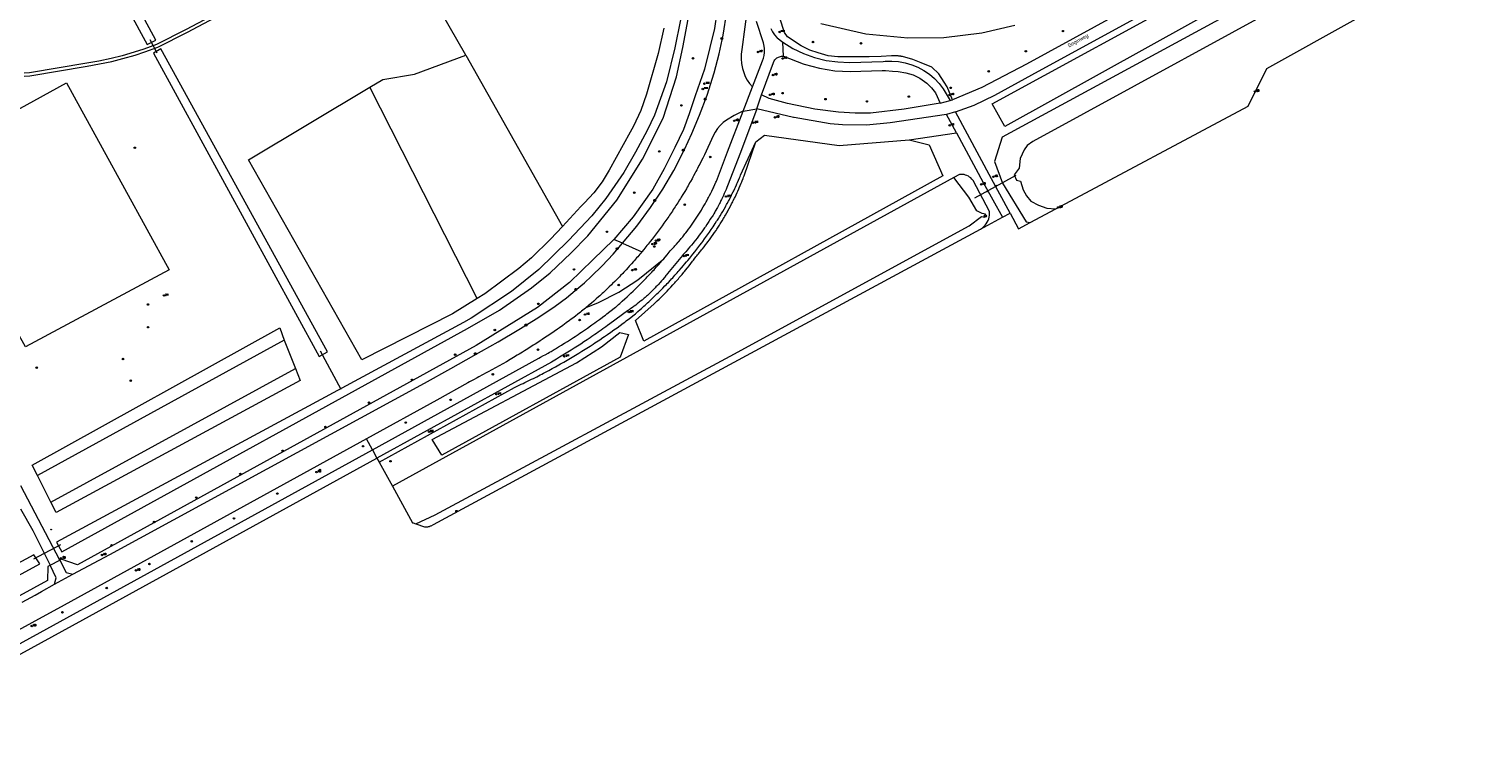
# Model space of a CAD drawing. Header units: metres. Extents: x 138165 to 154469, y 480134 to 494189.
# Tile 36 of 256: x 141983 to 142469, y 484000 to 484242. Entities that reach past the tile are written whole.
import ezdxf

# ---------------------------------------------------------------- set-up
doc = ezdxf.new("R2010")
doc.units = ezdxf.units.M
doc.header["$LTSCALE"] = 0.001
doc.header["$MEASUREMENT"] = 0
for name, color, linetype, lineweight in [('Level 5', 7, 'Continuous', 0), ('TOP-L-duiker', 7, 'Continuous', 0), ('TOP-L-topo objecten punt', 7, 'Continuous', 0), ('TOP-L-topo objecten vlak', 7, 'Continuous', 0), ('TOP-T-topo huisnummering naamgeving', 7, 'Continuous', 0)]:
    doc.layers.add(name, color=color, linetype=linetype, lineweight=lineweight)
doc.styles.add('Style-INTL_ISO', font='INTL_ISO.shx')
doc.styles.add('Style-STANDARD', font='STANDARD.shx')

# ---------------------------------------------------------------- blocks, each defined once
blk = doc.blocks.new('24')
at = {"layer": 'TOP-L-topo objecten punt', "color": 7, "linetype": 'Continuous', "lineweight": 0}
for radius in [0.025, 0.0182, 0.0115, 0.005]:
    blk.add_circle((0, 0), radius, dxfattribs=at)
blk = doc.blocks.new('304')
at = {"layer": 'TOP-L-topo objecten punt', "color": 7, "linetype": 'Continuous', "lineweight": 0}
blk.add_circle((0, 0), 0.0225, dxfattribs=at)
at = {"layer": 'TOP-L-topo objecten punt', "color": 7, "linetype": 'Continuous', "lineweight": 0, "style": 'Style-STANDARD'}
blk.add_text('ZM', height=0.054, dxfattribs=at).set_placement((0.043, 0))
blk = doc.blocks.new('*U13')
at = {"layer": 'Level 5', "color": 7, "linetype": 'Continuous', "lineweight": 0}
blk.add_circle((0, 0), 0.0415, dxfattribs=at)
blk = doc.blocks.new('150')
at = {"layer": 'Level 5', "color": 7, "linetype": 'Continuous', "lineweight": 0}
blk.add_blockref('*U13', (0, 0), dxfattribs=at)
blk = doc.blocks.new('121')
at = {"layer": 'TOP-L-topo objecten punt', "color": 7, "linetype": 'Continuous', "lineweight": 0}
blk.add_circle((0, 0), 0.025, dxfattribs=at)
at = {"layer": 'TOP-L-topo objecten punt', "color": 7, "linetype": 'Continuous', "lineweight": 0, "style": 'Style-STANDARD'}
blk.add_text('LD', height=0.06, dxfattribs=at).set_placement((0.0483, 0))
blk = doc.blocks.new('39')
at = {"layer": 'TOP-L-topo objecten punt', "color": 7, "linetype": 'Continuous', "lineweight": 0}
for p, q in [((0.0175, 0.0175), (-0.0175, 0.0175)), ((-0.0175, 0.0175), (-0.0175, -0.0175)), ((0.0175, 0.0175), (0.0175, -0.0175)), ((0.0175, -0.0175), (-0.0175, -0.0175))]:
    blk.add_line(p, q, dxfattribs=at)
blk.add_circle((0, 0), 0.0332, dxfattribs=at)
blk = doc.blocks.new('16')
at = {"layer": 'TOP-L-topo objecten punt', "color": 7, "linetype": 'Continuous', "lineweight": 0}
blk.add_circle((0, 0), 0.025, dxfattribs=at)
at = {"layer": 'TOP-L-topo objecten punt', "color": 7, "linetype": 'Continuous', "lineweight": 0, "style": 'Style-STANDARD'}
blk.add_text('LM', height=0.06, dxfattribs=at).set_placement((0.0483, 0))
blk = doc.blocks.new('10')
at = {"layer": 'TOP-L-topo objecten punt', "linetype": 'Continuous', "lineweight": 0}
blk.add_circle((0, 0), 0.0125, dxfattribs=at)
blk = doc.blocks.new('11')
at = {"layer": 'TOP-L-topo objecten punt', "color": 7, "linetype": 'Continuous', "lineweight": 0}
blk.add_circle((0, 0), 0.025, dxfattribs=at)
at = {"layer": 'TOP-L-topo objecten punt', "color": 7, "linetype": 'Continuous', "lineweight": 0, "style": 'Style-STANDARD'}
blk.add_text('AB', height=0.06, dxfattribs=at).set_placement((0.0483, 0))
blk = doc.blocks.new('14')
at = {"layer": 'TOP-L-topo objecten punt', "color": 7, "linetype": 'Continuous', "lineweight": 0}
blk.add_circle((0, 0), 0.025, dxfattribs=at)
at = {"layer": 'TOP-L-topo objecten punt', "color": 7, "linetype": 'Continuous', "lineweight": 0, "style": 'Style-STANDARD'}
blk.add_text('VB', height=0.06, dxfattribs=at).set_placement((0.0483, 0))
blk = doc.blocks.new('302')
at = {"layer": 'TOP-L-topo objecten punt', "color": 7, "linetype": 'Continuous', "lineweight": 0}
blk.add_circle((0, 0), 0.025, dxfattribs=at)
at = {"layer": 'TOP-L-topo objecten punt', "color": 7, "linetype": 'Continuous', "lineweight": 0, "style": 'Style-STANDARD'}
blk.add_text('WH', height=0.06, dxfattribs=at).set_placement((0.0483, 0))
blk = doc.blocks.new('175')
at = {"layer": 'TOP-L-topo objecten punt', "color": 7, "linetype": 'Continuous', "lineweight": 0}
blk.add_circle((0, 0), 0.025, dxfattribs=at)
at = {"layer": 'TOP-L-topo objecten punt', "color": 7, "linetype": 'Continuous', "lineweight": 0, "style": 'Style-STANDARD'}
blk.add_text('SB', height=0.06, dxfattribs=at).set_placement((0.0483, 0))

msp = doc.modelspace()

# ---------------------------------------------------------------- linework, layer by layer
at = {"layer": 'TOP-L-duiker', "flags": 128}
for points in [[(142025.89, 484234.26), (142023.53, 484238.79)], [(142312.68, 484193.45), (142298.88, 484185.92)], [(142087.35, 484121.98), (142080.44, 484134.74)], [(141993.54, 484070.02), (141984.53, 484065.23)]]:
    msp.add_lwpolyline(points, dxfattribs=at)
at = {"layer": 'TOP-L-topo objecten vlak', "flags": 128}
for points in [[(142025.39, 484238.7), (142000, 484285.62), (141922.97, 484426.38), (141919.75, 484425.84), (142022.5, 484237.23), (142025.39, 484238.7)], [(142167.6, 484409.19), (142205.75, 484338.63), (142210.19, 484329.65), (142213.64, 484321.76), (142216.96, 484311.94), (142220.68, 484297.84), (142222.68, 484285.8), (142223.68, 484273.92), (142223.9, 484266.21), (142223.79, 484258.27), (142223.12, 484250.67), (142221.12, 484235.58), (142220.93, 484233.99), (142220.9, 484232.39), (142221.03, 484230.8), (142221.33, 484229.23), (142221.75, 484227.84), (142222.28, 484226.54), (142222.95, 484225.31), (142223.74, 484224.15), (142224.65, 484223.08), (142224.69, 484223.04)], [(142159.92, 484404.86), (142199.6, 484331), (142202.25, 484325.35), (142204.75, 484319.3), (142207.35, 484312.5), (142208.9, 484307.1), (142211.2, 484298.95), (142212.9, 484289.75), (142214.05, 484280.35), (142214.5, 484272.6), (142214.2, 484265), (142213.55, 484257.1), (142212.75, 484247.85), (142212, 484242.6), (142210.4, 484236.2), (142208.65, 484228.95), (142205.55, 484220.05), (142203.55, 484214.05), (142201.65, 484208.8), (142198.75, 484202.75), (142195.15, 484195.65), (142191.4, 484188.85), (142184.85, 484179.65), (142178.35, 484172.1)], [(142455.27, 484311.72), (142454.91, 484310.39), (142454.41, 484309.11), (142453.78, 484307.89), (142453.03, 484306.74), (142452.16, 484305.67), (142451.18, 484304.71), (142450.63, 484304.24), (142316.24, 484230.67), (142301.33, 484222.87), (142291.46, 484218.77)], [(142292.52, 484214.72), (142298.74, 484216.99), (142305.68, 484220.32), (142318.05, 484227.08), (142454.54, 484301.72)], [(142128.93, 484233.61), (142118.25, 484252.36), (142110.16, 484269.14), (142161.36, 484300.61)], [(142450.27, 484288.28), (142309.02, 484209.79), (142304.74, 484217.42), (142446.15, 484294.57), (142450.27, 484288.28)], [(142468.67, 484293.38), (142308.05, 484206.22), (142305.49, 484198.07), (142308.16, 484190.86), (142316.13, 484177.91), (142317.47, 484177.73)], [(142418.64, 484259.68), (142318.28, 484204.84), (142316.43, 484203.47), (142315.48, 484202.04), (142314.12, 484199.14), (142313.82, 484195.94), (142312.05, 484193.63), (142312.93, 484191.85), (142314.24, 484191.5), (142315.13, 484188.65), (142316.19, 484186.7), (142317.67, 484184.86), (142320.28, 484183.5), (142323.06, 484182.55), (142326.01, 484182.29)], [(142057.05, 484253.72), (142035.49, 484242.21), (142025.62, 484237.24), (142021.43, 484235.69), (142018.14, 484234.61), (142014.15, 484233.46), (142010.49, 484232.54), (142006.34, 484231.68), (142002.32, 484231), (141983.14, 484227.77), (141981.38, 484227.67)], [(141981.4, 484226.67), (141983.25, 484226.78), (142002.48, 484230.01), (142006.53, 484230.69), (142010.71, 484231.57), (142014.41, 484232.49), (142018.44, 484233.65), (142021.77, 484234.74), (142026.02, 484236.32), (142035.95, 484241.32), (142057.56, 484252.85)], [(142200.62, 484245.49), (142198.7, 484236.12), (142195.97, 484224.78), (142191.97, 484213.56), (142189.47, 484208.52), (142185.63, 484201.22), (142181.75, 484194.42), (142175.75, 484185.81), (142170.99, 484180.01), (142163.22, 484171.74), (142153.31, 484162.02), (142144.16, 484154.72), (142130.7, 484145.83), (142128.2, 484144.39), (141992.18, 484070.95), (141993.97, 484067.76), (142129.51, 484142.34), (142140.2, 484148.41), (142150.89, 484155.91), (142157.11, 484160.98), (142164.03, 484167.55), (142169.72, 484173.32), (142179.36, 484185.2), (142187.97, 484198.88), (142194.85, 484212.64), (142199.35, 484226.43), (142201.46, 484236.2), (142203.58, 484247.46)], [(142181.3, 484170.79), (142186.04, 484176.53), (142190.65, 484182.76), (142194.7, 484188.88), (142198.39, 484195.11), (142201.99, 484202.15), (142204.46, 484207.49), (142207.01, 484213.55), (142209.53, 484220.32), (142211.87, 484227.73), (142213.52, 484234.05), (142214.86, 484240.3), (142216.14, 484248.11)], [(142224.69, 484223.04), (142228.08, 484231.76), (142228.38, 484232.66), (142228.58, 484233.58), (142228.68, 484234.51), (142228.69, 484234.8), (142228.66, 484236.01), (142228.5, 484237.22), (142228.38, 484237.77), (142226.07, 484244.91)], [(142291.46, 484218.77), (142289.69, 484223.03), (142288.76, 484224.58), (142286.91, 484227.36), (142284.65, 484229.66), (142281, 484231.08), (142278.22, 484232.24), (142274.82, 484233.16), (142274.4, 484233.23), (142274.2, 484233.26), (142273.99, 484233.28), (142273.57, 484233.34), (142273.36, 484233.36), (142272.94, 484233.4), (142272.52, 484233.42), (142272.31, 484233.44), (142272.1, 484233.45), (142271.89, 484233.46), (142271.68, 484233.46), (142271.26, 484233.47), (142271.17, 484233.47), (142267.68, 484233.15), (142263.64, 484233.05), (142256.09, 484233.06), (142253.2, 484233.05), (142249.97, 484233.37), (142246.66, 484234.4), (142243.89, 484235.34), (142240.98, 484236.77), (142236.43, 484239.77), (142235.33, 484241.17), (142233.84, 484246.05)], [(142247.47, 484244.24), (142262.59, 484240.73), (142276.59, 484239.39), (142288.61, 484239.57), (142301.28, 484241.14), (142312.28, 484243.64)], [(142326.01, 484182.29), (142390.26, 484216.61), (142396.45, 484229.18), (142426.36, 484245.72)], [(142195.12, 484242.71), (142193.13, 484234.21), (142189.26, 484220.63), (142187.38, 484215.15), (142184.95, 484209.9), (142183.83, 484207.9), (142176.78, 484195.2), (142174.44, 484191.28), (142171.71, 484187.63), (142168.61, 484184.28), (142167.31, 484183.06), (142161.19, 484176.41)], [(142230.79, 484242.49), (142231.35, 484241.44), (142232.02, 484240.46), (142232.79, 484239.55), (142232.89, 484239.44), (142234.82, 484238.01)], [(142082.7, 484134.5), (142027.08, 484235.7), (142024.58, 484234.28), (142079.93, 484132.93), (142082.7, 484134.5)], [(142235, 484233.25), (142234.82, 484238.01)], [(142234.82, 484238.01), (142238.17, 484235.92), (142241.73, 484234.19), (142245.44, 484232.85), (142249.28, 484231.9), (142253.19, 484231.36), (142257.14, 484231.23), (142268.3, 484231.55), (142269.01, 484231.62), (142271.26, 484231.68), (142273.5, 484231.5), (142275.72, 484231.09), (142277.87, 484230.46), (142279.95, 484229.59), (142281.93, 484228.52), (142283.79, 484227.25), (142285.5, 484225.79), (142287.05, 484224.16), (142288.42, 484222.37), (142290.74, 484218.47)], [(142096.91, 484222.95), (142101.2, 484225.51), (142111.79, 484227.34), (142128.93, 484233.61)], [(142128.93, 484233.61), (142161.19, 484176.41)], [(142227.75, 484220.38), (142231.69, 484231.2), (142231.94, 484231.76), (142232.13, 484232.03), (142232.34, 484232.28), (142232.58, 484232.5), (142232.83, 484232.71), (142233.11, 484232.88), (142233.4, 484233.02), (142233.71, 484233.13), (142234.02, 484233.21), (142234.35, 484233.26), (142234.67, 484233.27), (142235, 484233.25)], [(142235, 484233.25), (142241.6, 484230.74), (142242, 484230.61), (142247.02, 484229.25), (142252.17, 484228.42), (142257.37, 484228.13), (142268.03, 484228.46), (142269.08, 484228.47), (142271.42, 484228.32), (142273.32, 484228.17), (142275.92, 484227.74), (142278.31, 484227.08), (142280.59, 484225.97), (142282.9, 484224.29), (142284.52, 484222.69), (142285.77, 484221.01), (142287.43, 484217.62)], [(141995.52, 484224.42), (142000, 484216.26), (142029.86, 484161.91), (141981.84, 484136.2), (141947.3, 484197.87), (141995.52, 484224.42)], [(142132.67, 484152.34), (142124.45, 484147.28), (142094.17, 484131.91), (142056.34, 484198.72), (142096.91, 484222.95)], [(142132.67, 484152.34), (142096.91, 484222.95)], [(142221.55, 484214.9), (142224.69, 484223.04)], [(142226.1, 484215.73), (142227.75, 484220.38)], [(142287.43, 484217.62), (142275.33, 484215.64), (142264.13, 484214.29), (142262.97, 484214.31), (142258.96, 484214.21), (142253.42, 484214.57), (142245.56, 484215.57), (142236.35, 484217.48), (142230.31, 484219.15), (142227.75, 484220.38)], [(142226.1, 484215.73), (142220.64, 484201.07), (142216.37, 484190.02), (142216.14, 484189.47), (142215.86, 484188.78), (142215.57, 484188.1), (142215.27, 484187.43), (142214.97, 484186.76), (142214.65, 484186.09), (142214.34, 484185.42), (142214.17, 484185.09), (142213.84, 484184.43), (142213.67, 484184.1), (142213.33, 484183.45), (142212.98, 484182.8), (142212.81, 484182.47), (142212.45, 484181.83), (142212.27, 484181.51), (142212.08, 484181.19), (142211.73, 484180.6), (142211.51, 484180.24), (142211.29, 484179.88), (142210.83, 484179.16), (142210.6, 484178.8), (142210.14, 484178.09), (142209.91, 484177.74), (142209.43, 484177.03), (142208.95, 484176.33), (142208.71, 484175.98), (142208.47, 484175.63), (142208.22, 484175.28), (142207.73, 484174.59), (142207.22, 484173.91), (142206.71, 484173.23), (142206.2, 484172.55), (142205.68, 484171.88), (142205.15, 484171.21), (142204.88, 484170.88), (142204.35, 484170.22), (142203.8, 484169.57), (142203.25, 484168.92), (142202.98, 484168.6), (142202.42, 484167.96), (142202.13, 484167.64), (142201.57, 484167.01), (142201.28, 484166.69), (142200.7, 484166.07), (142196.35, 484160.72), (142196, 484160.28), (142195.79, 484160.01), (142195.37, 484159.49), (142195.15, 484159.23), (142194.72, 484158.71), (142194.5, 484158.45), (142194.28, 484158.2), (142193.84, 484157.69), (142193.61, 484157.44), (142193.38, 484157.19), (142192.93, 484156.7), (142192.46, 484156.21), (142192.23, 484155.96), (142191.76, 484155.48), (142191.28, 484155), (142191.04, 484154.77), (142190.8, 484154.53), (142190.31, 484154.07), (142190.06, 484153.84), (142189.82, 484153.61), (142189.57, 484153.38), (142189.32, 484153.16), (142188.81, 484152.71), (142188.56, 484152.49), (142188.3, 484152.27), (142187.79, 484151.83), (142187.26, 484151.41), (142187, 484151.19), (142186.74, 484150.98), (142186.21, 484150.57), (142185.94, 484150.36), (142185.67, 484150.16), (142185.13, 484149.75), (142184.86, 484149.55), (142184.59, 484149.35), (142184.04, 484148.97), (142183.48, 484148.58), (142183.2, 484148.39), (142182.92, 484148.2), (142177.06, 484143.91), (142176.23, 484143.3), (142175.72, 484142.92), (142174.68, 484142.18), (142174.17, 484141.81), (142173.12, 484141.07), (142172.6, 484140.7), (142172.08, 484140.34), (142171.03, 484139.61), (142170.5, 484139.25), (142169.45, 484138.54), (142168.38, 484137.83), (142167.32, 484137.13), (142166.25, 484136.43), (142165.71, 484136.09), (142165.17, 484135.75), (142164.09, 484135.07), (142163.55, 484134.73), (142163.01, 484134.39), (142161.92, 484133.72), (142160.83, 484133.06), (142160.28, 484132.74), (142159.18, 484132.09), (142158.64, 484131.76), (142157.53, 484131.12), (142099.26, 484099.06)], [(142221.55, 484214.9), (142221.26, 484214.78), (142218.56, 484213.49), (142216, 484211.92), (142214.94, 484211.11), (142213.93, 484210.15), (142213.02, 484209.1), (142212.23, 484207.95), (142211.56, 484206.73), (142208.61, 484200.39), (142208.29, 484199.71), (142208.05, 484199.21), (142207.56, 484198.22), (142207.07, 484197.24), (142206.82, 484196.75), (142206.32, 484195.77), (142206.06, 484195.28), (142205.8, 484194.8), (142205.55, 484194.31), (142205.03, 484193.34), (142204.76, 484192.86), (142204.5, 484192.38), (142203.96, 484191.42), (142203.69, 484190.94), (142203.15, 484189.98), (142202.87, 484189.51), (142202.6, 484189.03), (142202.04, 484188.09), (142201.47, 484187.14), (142200.9, 484186.2), (142200.61, 484185.73), (142200.32, 484185.27), (142199.73, 484184.34), (142199.14, 484183.41), (142198.84, 484182.95), (142198.23, 484182.03), (142197.93, 484181.57), (142197.32, 484180.66), (142197.01, 484180.2), (142196.7, 484179.75), (142196.07, 484178.85), (142195.44, 484177.95), (142195.12, 484177.5), (142194.48, 484176.61), (142193.83, 484175.72), (142193.17, 484174.84), (142192.51, 484173.96), (142192.17, 484173.52), (142191.84, 484173.08), (142191.16, 484172.22), (142190.48, 484171.35), (142190.14, 484170.92), (142189.8, 484170.49), (142189.41, 484170.01), (142189.08, 484169.59), (142188.74, 484169.18), (142188.4, 484168.76), (142187.73, 484167.94)], [(142195.03, 484165.62), (142195.47, 484166.14), (142196.18, 484166.98), (142196.89, 484167.84), (142197.24, 484168.27), (142197.67, 484168.72), (142197.95, 484169.02), (142198.49, 484169.61), (142198.76, 484169.91), (142199.29, 484170.52), (142199.82, 484171.13), (142200.08, 484171.43), (142200.6, 484172.05), (142200.86, 484172.36), (142201.37, 484172.99), (142201.62, 484173.3), (142201.87, 484173.62), (142202.12, 484173.93), (142202.37, 484174.25), (142202.86, 484174.89), (142203.34, 484175.53), (142203.82, 484176.18), (142204.29, 484176.84), (142204.76, 484177.5), (142204.99, 484177.83), (142205.21, 484178.16), (142205.67, 484178.83), (142205.89, 484179.16), (142206.11, 484179.5), (142206.55, 484180.18), (142206.98, 484180.86), (142207.19, 484181.2), (142207.61, 484181.89), (142207.82, 484182.23), (142208.23, 484182.92), (142208.44, 484183.27), (142208.84, 484183.97), (142209.23, 484184.67), (142209.43, 484185.03), (142209.81, 484185.74), (142210, 484186.09), (142210.37, 484186.81), (142210.74, 484187.53), (142211.1, 484188.25), (142211.45, 484188.97), (142211.62, 484189.34), (142211.79, 484189.7), (142212.13, 484190.43), (142212.46, 484191.17), (142212.62, 484191.54), (142216.34, 484201.35), (142221.55, 484214.9)], [(142221.55, 484214.9), (142226.1, 484215.73)], [(142289.45, 484213.85), (142270.7, 484211.06), (142262.73, 484210.3), (142254.73, 484210.37), (142250.59, 484210.74), (142238.63, 484212.78), (142238.39, 484212.83), (142226.1, 484215.73)], [(142287.43, 484217.62), (142290.74, 484218.47)], [(142292.52, 484214.72), (142289.45, 484213.85)], [(142290.74, 484218.47), (142291.46, 484218.77)], [(142310.71, 484180.91), (142304.49, 484192.34), (142292.52, 484214.72)], [(142292.8, 484207.64), (142289.45, 484213.85)], [(142100, 484097.71), (142145.14, 484122.6), (142146.3, 484123.14), (142147.46, 484123.69), (142148.04, 484123.97), (142148.62, 484124.24), (142149.77, 484124.8), (142150.92, 484125.37), (142151.5, 484125.66), (142152.64, 484126.24), (142153.78, 484126.83), (142154.35, 484127.12), (142154.92, 484127.42), (142156.05, 484128.02), (142156.62, 484128.32), (142157.75, 484128.93), (142158.87, 484129.55), (142159.99, 484130.17), (142160.55, 484130.49), (142161.67, 484131.12), (142162.78, 484131.77), (142163.33, 484132.09), (142163.88, 484132.42), (142164.98, 484133.07), (142166.08, 484133.74), (142166.63, 484134.07), (142167.72, 484134.74), (142168.81, 484135.42), (142169.89, 484136.11), (142170.43, 484136.46), (142171.51, 484137.15), (142172.05, 484137.5), (142172.58, 484137.86), (142173.65, 484138.57), (142174.72, 484139.28), (142175.25, 484139.65), (142176.3, 484140.37), (142177.36, 484141.1), (142178.4, 484141.84), (142179.45, 484142.59), (142180.49, 484143.34), (142181.52, 484144.1), (142182.04, 484144.49), (142182.55, 484144.87), (142183.58, 484145.64), (142184.08, 484146.03), (142184.76, 484146.55), (142185.59, 484147.26), (142186.41, 484147.96), (142187.22, 484148.68), (142187.63, 484149.04), (142188.44, 484149.77), (142188.84, 484150.13), (142189.64, 484150.86), (142190.04, 484151.23), (142190.83, 484151.97), (142191.22, 484152.35), (142192, 484153.1), (142192.78, 484153.86), (142193.17, 484154.24), (142193.93, 484155), (142194.7, 484155.77), (142195.45, 484156.55), (142195.83, 484156.94), (142196.21, 484157.33), (142196.58, 484157.72), (142197.32, 484158.52), (142197.69, 484158.91), (142198.06, 484159.31), (142198.79, 484160.11), (142199.52, 484160.92), (142199.88, 484161.33), (142200.23, 484161.73), (142200.95, 484162.55), (142201.65, 484163.37), (142202.01, 484163.78), (142202.7, 484164.61), (142203.05, 484165.03), (142203.74, 484165.87), (142204.08, 484166.29), (142204.76, 484167.14), (142205.43, 484167.99), (142205.77, 484168.41), (142206.1, 484168.84), (142206.76, 484169.7), (142207.09, 484170.14), (142207.74, 484171), (142208.06, 484171.44), (142208.7, 484172.31), (142209.34, 484173.19), (142209.65, 484173.64), (142210.28, 484174.52), (142210.9, 484175.41), (142211.51, 484176.31), (142212.25, 484177.41), (142212.72, 484178.14), (142212.95, 484178.5), (142213.42, 484179.23), (142213.64, 484179.6), (142213.87, 484179.97), (142214.32, 484180.71), (142214.76, 484181.46), (142215.19, 484182.2), (142215.62, 484182.96), (142215.83, 484183.34), (142216.04, 484183.71), (142216.24, 484184.09), (142216.65, 484184.86), (142216.86, 484185.24), (142217.25, 484186.01), (142217.64, 484186.78), (142217.84, 484187.17), (142218.22, 484187.95), (142218.41, 484188.34), (142218.78, 484189.12), (142218.96, 484189.51), (142219.32, 484190.3), (142219.49, 484190.69), (142219.67, 484191.09), (142220.01, 484191.88), (142220.35, 484192.68), (142220.52, 484193.08), (142220.7, 484193.53), (142225.8, 484204.73)], [(142277.08, 484205.3), (142283.75, 484203.73), (142288.31, 484193.38), (142188.41, 484138.15), (142185.61, 484144.99), (142191.8, 484150.59), (142192.13, 484150.89), (142192.81, 484151.53), (142193.48, 484152.18), (142193.82, 484152.51), (142194.16, 484152.83), (142194.82, 484153.49), (142195.15, 484153.83), (142195.48, 484154.16), (142196.14, 484154.83), (142196.79, 484155.51), (142197.11, 484155.84), (142197.43, 484156.19), (142198.06, 484156.87), (142198.7, 484157.57), (142199.01, 484157.91), (142199.32, 484158.26), (142199.94, 484158.97), (142200.25, 484159.32), (142200.55, 484159.67), (142200.86, 484160.03), (142201.16, 484160.39), (142201.76, 484161.11), (142202.06, 484161.47), (142202.35, 484161.83), (142202.94, 484162.56), (142203.52, 484163.29), (142204.1, 484164.03), (142204.67, 484164.78), (142204.95, 484165.15), (142205.23, 484165.53), (142205.79, 484166.28), (142206.07, 484166.6), (142206.34, 484166.93), (142206.62, 484167.26), (142206.89, 484167.58), (142207.43, 484168.24), (142207.7, 484168.58), (142207.97, 484168.91), (142208.5, 484169.58), (142209.02, 484170.25), (142209.54, 484170.93), (142209.8, 484171.28), (142210.3, 484171.96), (142210.55, 484172.31), (142211.05, 484173), (142211.54, 484173.7), (142212.03, 484174.4), (142212.51, 484175.11), (142212.74, 484175.47), (142212.98, 484175.82), (142213.21, 484176.18), (142213.67, 484176.9), (142213.9, 484177.26), (142214.35, 484177.99), (142214.57, 484178.35), (142215.01, 484179.08), (142215.23, 484179.45), (142215.45, 484179.82), (142215.66, 484180.19), (142216.09, 484180.93), (142216.3, 484181.3), (142216.5, 484181.67), (142216.91, 484182.42), (142217.32, 484183.18), (142217.71, 484183.93), (142217.9, 484184.31), (142218.1, 484184.69), (142218.29, 484185.08), (142218.67, 484185.84), (142218.85, 484186.23), (142219.22, 484187), (142219.58, 484187.77), (142219.76, 484188.16), (142220.11, 484188.94), (142220.28, 484189.33), (142220.61, 484190.11), (142220.95, 484190.9), (142221.11, 484191.3), (142221.27, 484191.69), (142221.58, 484192.49), (142221.74, 484192.89), (142221.91, 484193.33), (142225.8, 484204.73)], [(142225.8, 484204.73), (142228.71, 484206.95), (142253.59, 484203.42), (142277.08, 484205.3)], [(142277.08, 484205.3), (142292.8, 484207.64)], [(142292.8, 484207.64), (142301.74, 484191.06), (142308.19, 484179.54)], [(142291.97, 484192.76), (142104.41, 484089.67)], [(142112.23, 484077.06), (142118.67, 484080.14), (142217.24, 484133.11), (142297.06, 484176.65), (142301.19, 484179.77), (142302.3, 484179.48), (142302.57, 484180.48), (142301.46, 484180.78), (142299.63, 484181.69), (142296.99, 484186.18), (142291.97, 484192.76)], [(142300.8, 484175.56), (142301.51, 484176), (142301.98, 484176.39), (142302.42, 484176.83), (142302.8, 484177.31), (142303.13, 484177.83), (142303.41, 484178.38), (142303.63, 484178.96), (142303.78, 484179.55), (142303.88, 484180.16), (142303.9, 484180.77), (142303.87, 484181.39), (142298.44, 484191.72), (142298.33, 484191.86), (142298, 484192.26), (142297.63, 484192.61), (142297.23, 484192.93), (142296.8, 484193.2), (142296.33, 484193.42), (142295.85, 484193.6), (142295.36, 484193.72), (142294.85, 484193.8), (142294.34, 484193.81), (142293.83, 484193.78), (142291.97, 484192.76)], [(142308.19, 484179.54), (142310.71, 484180.91)], [(142310.71, 484180.91), (142313.58, 484175.65), (142317.47, 484177.73)], [(142317.47, 484177.73), (142326.01, 484182.29)], [(142112.23, 484077.06), (142115.09, 484076.08), (142115.25, 484076.05), (142115.42, 484076.05), (142115.79, 484076.07), (142116.21, 484076.11), (142116.52, 484076.16), (142116.77, 484076.22), (142116.96, 484076.28), (142117.17, 484076.37), (142117.32, 484076.45), (142118.11, 484076.87), (142300.8, 484175.56)], [(142161.19, 484176.41), (142157.27, 484172.15), (142150.92, 484165.93), (142146.62, 484162.38), (142135.29, 484153.95), (142132.67, 484152.34)], [(142300.8, 484175.56), (142308.19, 484179.54)], [(142178.35, 484172.1), (142171.4, 484165.25), (142163.6, 484157.75), (142152.85, 484149.4), (142132.37, 484136.63), (141999.19, 484063.41), (141993.8, 484065.24), (141993.27, 484064.94)], [(141997.68, 484060.22), (142010, 484066.79), (142115.12, 484124.06), (142123.96, 484129.01), (142134.15, 484134.8), (142139.74, 484137.88), (142146.69, 484141.97), (142152.97, 484145.93), (142158.81, 484149.84), (142162.53, 484152.62), (142165.49, 484155), (142168.55, 484157.62), (142170.94, 484159.81), (142174.52, 484163.29), (142178.2, 484167.2), (142181.3, 484170.79)], [(142181.3, 484170.79), (142178.35, 484172.1)], [(142181.3, 484170.79), (142187.73, 484167.94)], [(142187.73, 484167.94), (142187.38, 484167.53), (142187.04, 484167.12), (142186.35, 484166.3), (142186, 484165.9), (142185.65, 484165.49), (142185.3, 484165.09), (142184.95, 484164.69), (142184.24, 484163.89), (142183.88, 484163.49), (142183.52, 484163.1), (142183.17, 484162.7), (142182.44, 484161.92), (142181.71, 484161.14), (142181.34, 484160.75), (142180.61, 484159.98), (142180.23, 484159.59), (142179.49, 484158.83), (142179.11, 484158.45), (142178.73, 484158.07), (142177.97, 484157.32), (142177.59, 484156.94), (142176.83, 484156.2), (142176.05, 484155.46), (142175.27, 484154.73), (142174.88, 484154.37), (142174.49, 484154), (142173.7, 484153.28), (142173.3, 484152.92), (142172.51, 484152.21), (142171.71, 484151.51), (142170.9, 484150.81), (142170.49, 484150.46), (142170.08, 484150.11), (142169.68, 484149.77), (142169.13, 484149.32)], [(142097.74, 484101.84), (142153.31, 484132.39), (142153.88, 484132.7), (142154.89, 484133.26), (142155.4, 484133.54), (142156.41, 484134.11), (142156.91, 484134.4), (142157.41, 484134.69), (142158.41, 484135.28), (142158.91, 484135.57), (142159.9, 484136.17), (142160.89, 484136.77), (142161.38, 484137.07), (142161.87, 484137.38), (142162.85, 484137.99), (142163.91, 484138.67), (142164.94, 484139.35), (142165.46, 484139.69), (142166.49, 484140.37), (142167, 484140.72), (142167.52, 484141.07), (142168.54, 484141.76), (142169.55, 484142.47), (142170.56, 484143.18), (142171.07, 484143.54), (142172.07, 484144.26), (142172.57, 484144.62), (142173.57, 484145.36), (142174.07, 484145.72), (142175.06, 484146.47), (142175.55, 484146.84), (142176.04, 484147.21), (142177.02, 484147.97), (142177.51, 484148.35), (142178.49, 484149.11), (142178.97, 484149.49), (142179.12, 484149.62), (142179.95, 484150.35), (142180.37, 484150.71), (142181.19, 484151.45), (142182.01, 484152.2), (142182.83, 484152.95), (142183.64, 484153.7), (142184.04, 484154.08), (142184.84, 484154.85), (142185.64, 484155.62), (142186.04, 484156.01), (142186.43, 484156.39), (142187.22, 484157.17), (142187.61, 484157.57), (142188.38, 484158.36), (142189.15, 484159.15), (142189.54, 484159.55), (142190.3, 484160.36), (142191.06, 484161.17), (142191.43, 484161.58), (142191.81, 484161.98), (142192.55, 484162.8), (142192.92, 484163.22), (142193.29, 484163.63), (142194.02, 484164.46), (142194.39, 484164.88), (142195.03, 484165.62)], [(142169.13, 484149.32), (142173.25, 484151), (142180, 484154.44), (142186.35, 484158.58), (142195.03, 484165.62)], [(142169.13, 484149.32), (142168.86, 484149.09), (142168.44, 484148.75), (142167.62, 484148.07), (142167.2, 484147.74), (142166.36, 484147.07), (142165.52, 484146.41), (142164.73, 484145.83), (142164.17, 484145.41), (142163.61, 484145), (142162.47, 484144.18), (142161.33, 484143.36), (142160.19, 484142.56), (142159.61, 484142.16), (142158.46, 484141.36), (142157.31, 484140.56), (142156.15, 484139.78), (142155.57, 484139.39), (142154.4, 484138.61), (142153.82, 484138.23), (142152.64, 484137.46), (142152.05, 484137.08), (142151.47, 484136.71), (142150.28, 484135.95), (142149.1, 484135.21), (142148.5, 484134.84), (142147.91, 484134.47), (142146.71, 484133.74), (142146.11, 484133.38), (142144.91, 484132.66), (142143.71, 484131.94), (142142.5, 484131.23), (142141.29, 484130.53), (142140.07, 484129.84), (142138.85, 484129.15), (142137.63, 484128.47), (142136.4, 484127.8), (142135.78, 484127.47), (142134.55, 484126.81), (142133.31, 484126.15), (142132.69, 484125.83), (142131.45, 484125.18), (142130.2, 484124.54), (142129.57, 484124.23), (142119.21, 484118.39), (142095.74, 484105.48)], [(141985.84, 484093.25), (141984.11, 484096.69), (142066.76, 484142.51), (142068.31, 484138.48)], [(142068.31, 484138.48), (141985.84, 484093.25)], [(142068.31, 484138.48), (142072, 484128.97)], [(142165.96, 484130.84), (142174.29, 484136.2), (142180.39, 484140.96), (142183.22, 484140.37), (142180.54, 484132.78), (142120.87, 484100.03), (142117.74, 484105.23), (142165.96, 484130.84)], [(141990.35, 484084.32), (142072, 484128.97)], [(142072, 484128.97), (142073.56, 484124.94), (141992.08, 484080.88), (141990.35, 484084.32)], [(142095.74, 484105.48), (141994.74, 484049.95), (141951.51, 484026.32), (141946.88, 484023.69), (141928.32, 484012.73), (141918.85, 484007.21), (141918.05, 484006.73)], [(142097.74, 484101.84), (142095.74, 484105.48)], [(141918.16, 484003.11), (142097.74, 484101.84)], [(141919.28, 484000.22), (142001.01, 484045.01), (142099.26, 484099.06)], [(142097.74, 484101.84), (142099.26, 484099.06)], [(142099.26, 484099.06), (142100, 484097.71)], [(142100, 484097.71), (142104.41, 484089.67)], [(141990.35, 484084.32), (141985.84, 484093.25)], [(141993.27, 484064.94), (141980.27, 484089.82)], [(142104.41, 484089.67), (142111.13, 484077.4), (142111.33, 484077.39), (142112.23, 484077.06)], [(141980.15, 484082.05), (141984.32, 484074.83), (141990.06, 484063.22)], [(141906.47, 484024.48), (141908.46, 484021.06), (141986.61, 484063.72), (141984.64, 484066.76), (141906.47, 484024.48)], [(141990.06, 484063.22), (141993.27, 484064.94)], [(141993.27, 484064.94), (141995.45, 484060.87), (141997.68, 484060.22)], [(141990.06, 484063.22), (141989.36, 484062.86), (141989.23, 484058.15), (141941.11, 484031.86), (141915.3, 484018.96), (141911.01, 484018.64), (141905.76, 484020.14)], [(141991.51, 484056.88), (141992.09, 484058.99), (141990.06, 484063.22)], [(141991.51, 484056.88), (141997.68, 484060.22)], [(141980.74, 484050.92), (141985.05, 484053.3), (141987.21, 484054.49), (141991.51, 484056.88)]]:
    msp.add_lwpolyline(points, dxfattribs=at)

# ---------------------------------------------------------------- block references
at = {"layer": 'TOP-L-topo objecten punt', "xscale": 10, "yscale": 10, "zscale": 10}
for name, p in [('39', (142214.44, 484239.19)), ('302', (142233.77, 484241.4)), ('24', (142328.37, 484241.67)), ('11', (142226.56, 484234.71)), ('24', (142244.88, 484238.01)), ('24', (142260.95, 484237.57)), ('24', (142315.99, 484234.95)), ('24', (142204.81, 484232.59)), ('14', (142234.79, 484232.53)), ('302', (142208.64, 484224.1)), ('14', (142231.55, 484227)), ('24', (142303.6, 484228.24)), ('302', (142208.11, 484222.36)), ('39', (142208.85, 484218.94)), ('14', (142230.58, 484220.38)), ('24', (142234.73, 484220.95)), ('24', (142249.07, 484218.93)), ('24', (142276.92, 484219.82)), ('14', (142290.56, 484220.34)), ('24', (142290.91, 484222.72)), ('121', (142392.56, 484221.52)), ('24', (142200.96, 484216.85)), ('24', (142262.9, 484218.18)), ('14', (142218.62, 484211.73)), ('16', (142224.96, 484211.07)), ('14', (142232.21, 484212.87)), ('14', (142290.56, 484210.2)), ('24', (142018.38, 484202.7)), ('24', (142193.57, 484201.48)), ('39', (142201.58, 484201.93)), ('24', (142210.58, 484199.64)), ('14', (142301.11, 484190.47)), ('14', (142305.15, 484193.01)), ('10', (142306.16, 484190.05)), ('24', (142185.21, 484187.69)), ('39', (142192.02, 484185.13)), ('16', (142215.85, 484186.43)), ('10', (142303.08, 484188.12)), ('24', (142202.07, 484183.69)), ('150', (142302.48, 484179.94)), ('121', (142326.8, 484182.77)), ('24', (142176.06, 484174.64)), ('121', (142191.27, 484170.53)), ('121', (142192.42, 484171.67)), ('39', (142179.46, 484169)), ('24', (142191.91, 484169.72)), ('16', (142201.87, 484166.55)), ('24', (142165.09, 484162.06)), ('14', (142184.58, 484161.82)), ('24', (142179.99, 484156.84)), ('304', (142028.09, 484153.39)), ('39', (142165.67, 484155.37)), ('24', (142022.76, 484150.34)), ('24', (142153.14, 484150.58)), ('11', (142168.76, 484146.99)), ('16', (142183.38, 484147.84)), ('24', (142022.82, 484142.75)), ('24', (142138.63, 484141.81)), ('39', (142149.03, 484143.49)), ('24', (142166.96, 484145.17)), ('24', (142014.44, 484132.14)), ('24', (142125.37, 484133.6)), ('39', (142132.11, 484133.87)), ('24', (142153.07, 484135.28)), ('16', (142161.85, 484133.05)), ('24', (141985.61, 484129.24)), ('24', (142137.96, 484127.02)), ('24', (142017.02, 484124.89)), ('24', (142110.95, 484125.2)), ('24', (142096.58, 484117.55)), ('24', (142123.85, 484118.51)), ('16', (142139.16, 484120.37)), ('24', (142082.04, 484109.4)), ('24', (142108.88, 484110.91)), ('16', (142116.61, 484107.86)), ('24', (142094.62, 484103)), ('24', (142067.76, 484101.47)), ('24', (142103.78, 484097.99)), ('24', (142053.63, 484093.77)), ('14', (142079.06, 484094.36)), ('24', (142080.19, 484095.1)), ('24', (142038.9, 484085.85)), ('24', (142065.98, 484087.2)), ('24', (142051.48, 484078.88)), ('24', (142125.82, 484081.32)), ('10', (141990.46, 484075.15)), ('24', (142024.84, 484077.71)), ('24', (142010.6, 484069.9)), ('24', (142037.4, 484071.23)), ('175', (141993.73, 484065.53)), ('11', (142007.39, 484066.68)), ('14', (142007.39, 484066.68)), ('24', (142023.25, 484063.64)), ('14', (142018.77, 484061.52)), ('11', (142018.77, 484061.52)), ('24', (142008.97, 484055.62)), ('24', (141994.2, 484047.54)), ('14', (141983.95, 484042.93)), ('11', (141983.95, 484042.93))]:
    msp.add_blockref(name, p, dxfattribs=at)

# ---------------------------------------------------------------- texts
at = {"layer": 'TOP-T-topo huisnummering naamgeving', "style": 'Style-INTL_ISO'}
msp.add_text('Beginweg', height=1.25, rotation=28.6, dxfattribs=at).set_placement((142330.42, 484236.18))

doc.saveas('drawing.dxf')
